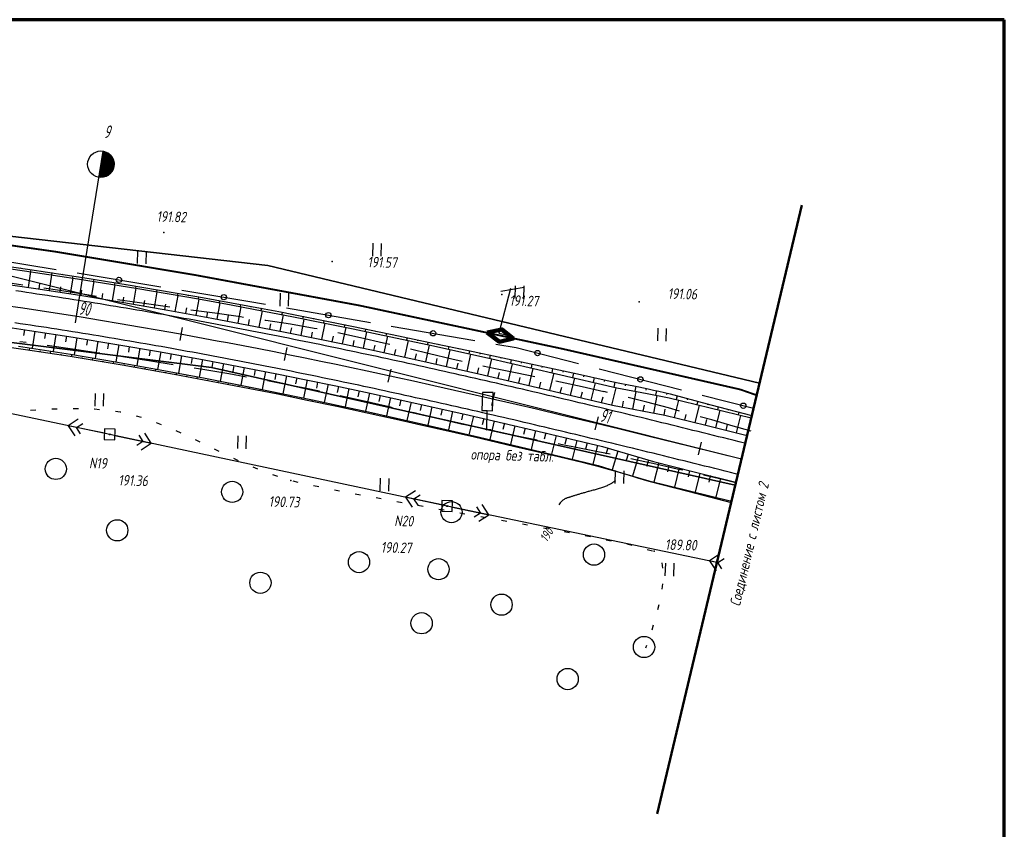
# Model space of a CAD drawing. Header units: millimetres. Extents: x 1808 to 2912, y -1045 to 155.
# Tile 43 of 43: x 2699 to 2884, y 3 to 155. Entities that reach past the tile are written whole.
import ezdxf

# ---------------------------------------------------------------- set-up
doc = ezdxf.new("R2010")
doc.units = ezdxf.units.MM
doc.linetypes.add('CONTI', pattern=[0])
for name, color, linetype, lineweight in [('10', 1, 'Continuous', 35), ('КОПИЯ_ОСЬ_13_ОТКОСЫ', 7, 'Continuous', 30), ('КОПИЯ_ОСЬ_ГРАНИЦЫ_ПОЛОС', 7, 'Continuous', 30), ('ОСЬ_ВЕРХ_ПОКРЫТИЯ_ГРАНИЦЫ_ПОЛОС', 7, 'Continuous', 30), ('ОСЬ_ВЕРХ_ПОКРЫТИЯ_ОСЬ', 1, 'Continuous', 30)]:
    doc.layers.add(name, color=color, linetype=linetype, lineweight=lineweight)
for name, color, linetype in [('_Оформление', 7, 'Continuous'), ('_Ростелеком', 6, 'Continuous'), ('GOR_BDEFAULT', 212, 'CONTI'), ('NAD_MDEFAULT', 7, 'CONTI'), ('PI_OTDEFAULT', 172, 'CONTI'), ('PI_TTDEFAULT', 5, 'CONTI'), ('PLN_O', 7, 'CONTI'), ('SIT_LDEFAULT', 7, 'CONTI'), ('USLZNDEFAULT', 7, 'CONTI'), ('ZAPSKDEFAULT', 7, 'CONTI'), ('КОПИЯ_ОСЬ_ТАНГЕНСЫ', 1, 'Continuous'), ('ОСЬ_ВЕРХ_ПОКРЫТИЯ_КИЛОМЕТЫ', 1, 'Continuous'), ('ОСЬ_ВЕРХ_ПОКРЫТИЯ_ПИКЕТЫ', 1, 'Continuous')]:
    doc.layers.add(name, color=color, linetype=linetype)
doc.styles.add('eskd', font='isocpeur.ttf', dxfattribs={"width": 1.2, "height": 2})
doc.styles.add('SHRFT', font='isocpeui.ttf')
doc.styles.get("Standard").update_dxf_attribs({"font": 'isocpeui.ttf'})
doc.linetypes.add('Связь', pattern='A,12.5,[130,ltypeshp.shx,S=1,R=-30,X=0,Y=0.9],1,[130,ltypeshp.shx,S=1,R=-30,X=0,Y=0.9],1,[130,ltypeshp.shx,S=1,R=-30,X=0,Y=0.9],4.5', length=19)

# ---------------------------------------------------------------- blocks, each defined once
blk = doc.blocks.new('BL_2011')
at = {"color": 0}
for p, q in [((0, 0), (0, 2.4)), ((1.6, 0), (1.6, 2.4))]:
    blk.add_line(p, q, dxfattribs=at)
blk = doc.blocks.new('BL_2004')
at = {"color": 0}
blk.add_circle((0, 0), 2, dxfattribs=at)
blk = doc.blocks.new('BL_12')
at = {"color": 0}
for p, q in [((1, 7), (-1, 7)), ((-1, 7), (-1, 3.6)), ((1, 3.6), (1, 7)), ((-1, 3.6), (0, 3.6)), ((0, 0), (0, 3.6)), ((0, 3.6), (1, 3.6)), ((0.8, 0), (0, 0))]:
    blk.add_line(p, q, dxfattribs=at)
blk = doc.blocks.new('BL_27')
at = {"color": 0}
for p, q in [((1, 1), (-1, 1)), ((-1, 1), (-1, -1)), ((1, -1), (1, 1)), ((-1, -1), (1, -1))]:
    blk.add_line(p, q, dxfattribs=at)
blk.add_circle((0, 0), 0.1, dxfattribs=at)

msp = doc.modelspace()

# ---------------------------------------------------------------- linework, layer by layer
at = {"lineweight": 50}
msp.add_line((2846.18, 120.45), (2818.95, 5.76), dxfattribs=at)
at = {"layer": '10'}
for points in [[(2838.21, 86.88), (2745.67, 109.1), (2745.67, 109.1), (2640.78, 121.01), (2613.56, 122.06), (2610.59, 112.93), (2583.82, 114.12), (2560.41, 114.91), (2510.96, 116.58), (2471.52, 117.9), (2421, 117.52), (2418.49, 127.19), (2382.69, 127.33), (2304.69, 117.93)], [(2833.66, 67.69), (2735.09, 89.85), (2647.18, 100.83), (2559.51, 104.27), (2471.14, 107.41), (2378.38, 106.69), (2305.8, 97.11), (2295.2, 94.28), (2295.2, 94.28), (2255.3, 73.82), (2141.58, 24.66), (2035.75, -24.69), (1963.91, -74.64), (1919.51, -105.48), (1907.46, -118.26)], [(1907.46, -118.26), (1919.51, -105.48), (1963.91, -74.64), (2035.75, -24.69), (2141.58, 24.66), (2255.3, 73.82), (2295.2, 94.28), (2295.2, 94.28), (2305.8, 97.11), (2378.38, 106.69), (2471.14, 107.41), (2559.51, 104.27), (2647.18, 100.83), (2735.09, 89.85), (2833.66, 67.69)]]:
    msp.add_lwpolyline(points, dxfattribs=at)
at = {"layer": '_Оформление', "lineweight": 70, "ltscale": 200}
msp.add_lwpolyline([(2884.31, 155.37), (1844.1, 155.37), (1844.1, -130.51), (2884.31, -130.51)], close=True, dxfattribs=at)
at = {"layer": '_Ростелеком', "color": 5, "linetype": 'Связь', "const_width": 0.35}
msp.add_lwpolyline([(2837.68, 84.64), (2834.63, 85.71), (2801.14, 93.37), (2762.9, 101.54), (2731.91, 107.29), (2705.65, 111.68), (2677.61, 115.64), (2646.02, 118.91), (2627.94, 118.96), (2612.39, 118.47), (2581.01, 120.17), (2548.18, 120.85), (2509.84, 121.22), (2465.65, 121.28), (2419.75, 122.31), (2397.34, 125.2), (2371.04, 123.46), (2348.12, 120.89), (2321.15, 116.52)], dxfattribs=at)
at = {"layer": '_Ростелеком', "color": 5, "ltscale": 0.25}
for points in [[(2791.38, 104.72), (2789.18, 96.35), (2790.83, 95.96)], [(2789.52, 104.25), (2793.94, 104.99)]]:
    msp.add_lwpolyline(points, dxfattribs=at)
at = {"layer": '_Ростелеком', "color": 5, "linetype": 'ByBlock', "lineweight": 100, "ltscale": 0.25}
msp.add_lwpolyline([(2786.98, 96.42), (2789.26, 94.72), (2791.84, 95.3), (2789.74, 97.03), (2786.98, 96.42)], dxfattribs=at)
at = {"layer": 'GOR_BDEFAULT', "color": 212, "elevation": 190, "flags": 128}
msp.add_lwpolyline([(2811.15, 68.57), (2811.08, 68.53), (2811.03, 68.47), (2810.96, 68.42), (2810.88, 68.36), (2810.79, 68.3), (2810.69, 68.24), (2810.6, 68.16), (2810.5, 68.1), (2810.38, 68.02), (2810.25, 67.95), (2810.13, 67.88), (2809.99, 67.8), (2809.84, 67.73), (2809.7, 67.66), (2809.54, 67.58), (2809.37, 67.52), (2809.2, 67.44), (2809.03, 67.38), (2808.84, 67.31), (2808.66, 67.25), (2808.46, 67.18), (2808.27, 67.13), (2808.07, 67.07), (2807.87, 67), (2807.68, 66.95), (2807.48, 66.89), (2807.28, 66.83), (2807.08, 66.78), (2806.89, 66.73), (2806.69, 66.68), (2806.51, 66.63), (2806.32, 66.57), (2806.13, 66.52), (2805.96, 66.47), (2805.78, 66.43), (2805.61, 66.37), (2805.45, 66.33), (2805.28, 66.27), (2805.12, 66.23), (2804.96, 66.18), (2804.8, 66.13), (2804.64, 66.1), (2804.49, 66.05), (2804.34, 66), (2804.19, 65.96), (2804.06, 65.92), (2803.91, 65.87), (2803.77, 65.83), (2803.63, 65.78), (2803.49, 65.75), (2803.37, 65.71), (2803.24, 65.66), (2803.1, 65.63), (2802.97, 65.58), (2802.86, 65.54), (2802.73, 65.51), (2802.61, 65.46), (2802.49, 65.42), (2802.37, 65.39), (2802.26, 65.36), (2802.14, 65.32), (2802.03, 65.28), (2801.91, 65.24), (2801.81, 65.2), (2801.7, 65.15), (2801.58, 65.09), (2801.46, 65.02), (2801.35, 64.95), (2801.23, 64.86), (2801.1, 64.76), (2800.97, 64.64), (2800.84, 64.52), (2800.71, 64.36), (2800.57, 64.19), (2800.43, 63.99)], dxfattribs=at)
at = {"layer": 'PI_TTDEFAULT', "color": 5}
for p in [(2726.11, 115.3, 191.82), (2757.76, 109.84, 191.57), (2789.71, 103.63, 191.27), (2815.58, 102.25, 191.06), (2715.91, 77.25, 191.36), (2750.02, 68.56, 190.73), (2779.43, 63.76, 190.27), (2818.42, 55.24, 189.81)]:
    msp.add_point(p, dxfattribs=at)
at = {"layer": 'PLN_O'}
for p, q in [((2690.02, 110.92), (2705.8, 108.31)), ((2709.75, 107.66), (2725.53, 105.05)), ((2729.49, 104.4), (2741.93, 102.34)), ((2741.93, 102.34), (2745.26, 101.76)), ((2749.2, 101.07), (2764.97, 98.35)), ((2768.91, 97.66), (2784.67, 94.94)), ((2788.61, 94.26), (2792.42, 93.6)), ((2792.42, 93.6), (2804.18, 90.59)), ((2808.06, 89.6), (2823.56, 85.63)), ((2827.43, 84.64), (2837.09, 82.17))]:
    msp.add_line(p, q, dxfattribs=at)
for centre in [(2717.65, 106.36), (2737.39, 103.1), (2757.08, 99.71), (2776.78, 96.3), (2796.43, 92.57), (2815.81, 87.61), (2835.18, 82.66)]:
    msp.add_circle(centre, 0.5, dxfattribs=at)
at = {"layer": 'SIT_LDEFAULT', "color": 7}
for p, q in [((2699.56, 105.39), (2695.56, 105.99)), ((2706.06, 104.4), (2703.51, 104.8)), ((2711.22, 103.59), (2706.06, 104.4)), ((2713.39, 103.25), (2711.22, 103.6)), ((2721.09, 102.07), (2717.35, 102.63)), ((2725.9, 101.39), (2721.09, 102.07)), ((2727.25, 101.2), (2725.9, 101.39)), ((2735.67, 100.06), (2731.2, 100.66)), ((2740.52, 99.4), (2735.67, 100.06)), ((2741.12, 99.3), (2740.52, 99.39)), ((2745.29, 98.71), (2745.08, 98.74)), ((2749.92, 97.99), (2745.29, 98.71)), ((2754.37, 97.23), (2749.92, 97.99)), ((2754.94, 97.12), (2754.37, 97.23)), ((2698.96, 94.78), (2700.15, 94.61)), ((2763.1, 95.46), (2758.86, 96.36)), ((2767.46, 94.46), (2763.09, 95.45)), ((2704.12, 94.07), (2708.89, 93.38)), ((2708.89, 93.38), (2713.83, 92.63)), ((2768.63, 94.2), (2767.46, 94.47)), ((2776.11, 92.43), (2772.52, 93.28)), ((2715.91, 77.25), (2644.13, 92.23)), ((2713.83, 92.64), (2714.02, 92.61)), ((2717.97, 92.01), (2718.75, 91.89)), ((2718.74, 91.87), (2723.64, 91.1)), ((2723.64, 91.11), (2727.84, 90.45)), ((2780.34, 91.44), (2776.11, 92.43)), ((2782.26, 91.01), (2780.34, 91.45)), ((2731.79, 89.8), (2733.44, 89.53)), ((2733.44, 89.53), (2738.33, 88.7)), ((2788.53, 89.63), (2786.16, 90.13)), ((2792.61, 88.78), (2788.53, 89.63)), ((2738.33, 88.7), (2741.65, 88.11)), ((2745.58, 87.39), (2748.09, 86.93)), ((2795.95, 88.07), (2792.6, 88.77)), ((2800.77, 87.08), (2799.87, 87.26)), ((2748.09, 86.93), (2752.95, 85.97)), ((2752.96, 85.98), (2755.4, 85.46)), ((2804.84, 86.21), (2800.77, 87.08)), ((2808.9, 85.3), (2804.84, 86.21)), ((2809.64, 85.13), (2808.9, 85.31)), ((2759.3, 84.61), (2763.22, 83.73)), ((2763.22, 83.73), (2768.52, 82.48)), ((2817.01, 83.32), (2813.53, 84.2)), ((2701.01, 81.8), (2702.01, 81.86)), ((2705, 82.04), (2705.99, 82.09)), ((2709.01, 82.16), (2710, 82.14)), ((2713, 82.08), (2713.05, 82.07)), ((2713.05, 82.08), (2714, 81.96)), ((2716.98, 81.6), (2717.9, 81.49)), ((2768.52, 82.48), (2769.05, 82.35)), ((2821.08, 82.24), (2817.01, 83.32)), ((2823.2, 81.65), (2821.08, 82.23)), ((2709.98, 80.13), (2708.08, 78.89)), ((2717.9, 81.5), (2717.97, 81.48)), ((2720.87, 80.72), (2721.84, 80.47)), ((2772.94, 81.43), (2773.7, 81.24)), ((2773.7, 81.24), (2778.59, 80.06)), ((2778.59, 80.06), (2782.66, 79.11)), ((2829.24, 79.97), (2827.05, 80.58)), ((2833.3, 78.83), (2829.24, 79.97)), ((2714.93, 77.46), (2708.08, 78.89)), ((2708.08, 78.89), (2709.32, 76.99)), ((2709.64, 78.56), (2710.83, 79.33)), ((2710.42, 77.38), (2709.64, 78.56)), ((2724.66, 79.48), (2725.6, 79.11)), ((2728.37, 77.98), (2729.28, 77.56)), ((2786.56, 78.21), (2786.88, 78.14)), ((2786.88, 78.15), (2790.36, 77.42)), ((2836.69, 77.89), (2833.3, 78.83)), ((2779.43, 63.76), (2715.91, 77.25)), ((2716.89, 77.04), (2723.73, 75.59)), ((2721.4, 77.11), (2722.17, 75.92)), ((2723.73, 75.59), (2722.51, 77.49)), ((2731.99, 76.3), (2732.89, 75.86)), ((2790.36, 77.42), (2793.84, 76.73)), ((2793.84, 76.73), (2796.37, 76.25)), ((2722.17, 75.92), (2720.99, 75.16)), ((2721.84, 74.36), (2723.73, 75.59)), ((2735.58, 74.52), (2736.21, 74.21)), ((2736.21, 74.21), (2736.48, 74.08)), ((2800.3, 75.51), (2800.82, 75.41)), ((2800.82, 75.41), (2804.32, 74.74)), ((2804.32, 74.74), (2807.8, 74.06)), ((2739.19, 72.78), (2740.09, 72.35)), ((2807.8, 74.06), (2810.1, 73.58)), ((2814.02, 72.74), (2814.88, 72.55)), ((2814.88, 72.55), (2818.72, 71.69)), ((2742.82, 71.15), (2743.74, 70.76)), ((2818.72, 71.69), (2822.73, 70.79)), ((2822.73, 70.79), (2823.78, 70.55)), ((2746.55, 69.7), (2747.51, 69.4)), ((2827.68, 69.65), (2830.99, 68.88)), ((2830.99, 68.87), (2833.78, 68.2)), ((2750.37, 68.49), (2751.34, 68.27)), ((2754.28, 67.64), (2755.25, 67.42)), ((2758.2, 66.83), (2759.17, 66.64)), ((2762.13, 66.08), (2763.11, 65.9)), ((2766.05, 65.34), (2767.03, 65.16)), ((2773.5, 66.65), (2771.61, 65.42)), ((2778.45, 63.97), (2771.61, 65.42)), ((2771.61, 65.42), (2772.84, 63.52)), ((2773.17, 65.09), (2774.36, 65.85)), ((2773.95, 63.9), (2773.17, 65.09)), ((2769.98, 64.61), (2770.96, 64.43)), ((2773.92, 63.91), (2774.9, 63.73)), ((2777.86, 63.2), (2778.84, 63.03)), ((2830.2, 53.15), (2779.43, 63.76)), ((2780.42, 63.55), (2787.26, 62.12)), ((2784.93, 63.63), (2785.7, 62.44)), ((2787.26, 62.12), (2786.02, 64.02)), ((2781.8, 62.5), (2782.78, 62.32)), ((2785.7, 62.44), (2784.51, 61.67)), ((2785.37, 60.88), (2787.26, 62.12)), ((2785.74, 61.81), (2786.72, 61.63)), ((2789.68, 61.1), (2790.66, 60.92)), ((2793.6, 60.39), (2794.58, 60.21)), ((2797.54, 59.67), (2798.52, 59.49)), ((2801.48, 58.94), (2802.46, 58.77)), ((2805.42, 58.21), (2806.41, 58.01)), ((2809.34, 57.41), (2810.32, 57.21)), ((2813.26, 56.61), (2813.74, 56.51)), ((2813.75, 56.52), (2814.22, 56.39)), ((2817.11, 55.6), (2818.08, 55.33)), ((2830.7, 54.68), (2828.8, 53.44)), ((2830.37, 53.12), (2831.56, 53.9)), ((2819.84, 53.08), (2819.95, 52.08)), ((2830.2, 53.15), (2828.8, 53.44)), ((2828.8, 53.44), (2830.05, 51.55)), ((2831.14, 51.93), (2830.37, 53.12)), ((2819.95, 49.1), (2819.83, 48.11)), ((2819.27, 45.17), (2819.04, 44.2)), ((2818.22, 41.31), (2817.93, 40.35)), ((2816.95, 37.51), (2816.75, 36.96))]:
    msp.add_line(p, q, dxfattribs=at)
at = {"layer": 'КОПИЯ_ОСЬ_13_ОТКОСЫ'}
for points in [[(2689.91, 109.49), (2699.88, 108.08), (2709.84, 106.58), (2721.23, 104.73), (2732.6, 102.76), (2738.75, 101.63), (2744.89, 100.48), (2750.49, 99.39), (2756.08, 98.28), (2761.71, 97.13), (2767.34, 95.95), (2775.96, 94.11), (2787.02, 91.66), (2800.02, 88.68), (2811.37, 86.01), (2817.09, 84.93), (2821.23, 84.13), (2828.92, 82.26), (2836.66, 80.35)], [(2689.91, 109.49), (2699.88, 108.08), (2709.84, 106.58), (2721.23, 104.73), (2732.6, 102.76), (2738.75, 101.63), (2744.89, 100.48), (2750.49, 99.39), (2756.08, 98.28), (2761.71, 97.13), (2767.34, 95.95), (2775.96, 94.11), (2787.02, 91.66), (2800.02, 88.68), (2811.37, 86.01), (2817.09, 84.93), (2821.23, 84.13), (2828.92, 82.26), (2836.66, 80.35)], [(2690.92, 109.79), (2700.89, 108.34), (2710.84, 106.8), (2719.37, 105.43), (2727.88, 103.99), (2732.68, 103.16), (2738.83, 102.06), (2744.98, 100.92), (2747.76, 100.4), (2750.53, 99.87), (2756.17, 98.74), (2761.81, 97.59), (2770.25, 95.82), (2777.03, 94.39), (2783.47, 93.03), (2789.91, 91.65), (2796.93, 90.16), (2803.94, 88.65), (2809.54, 87.43), (2811.6, 86.96), (2813.57, 86.61), (2814.56, 86.42), (2815.54, 86.22), (2817.3, 85.82), (2818.29, 85.6), (2819.27, 85.4), (2821.42, 84.9), (2829.06, 82.83), (2836.77, 80.82)], [(2699.09, 108.61), (2699.07, 108.47)], [(2700.63, 104.95), (2701.08, 107.91)], [(2701.07, 108.32), (2701.01, 107.92)], [(2703.05, 108.02), (2703.02, 107.88)], [(2705.02, 107.72), (2704.96, 107.33)], [(2693.7, 105.96), (2702.01, 104.74), (2710.3, 103.45), (2718.59, 102.09), (2726.86, 100.67), (2735.13, 99.17), (2743.38, 97.6), (2748.95, 96.51), (2754.51, 95.38), (2760.12, 94.22), (2765.73, 93.03), (2774.29, 91.17), (2785.37, 88.68), (2798.32, 85.67), (2810.58, 82.74), (2820.43, 80.86), (2828.11, 78.97), (2835.88, 77.04)], [(2704.59, 104.35), (2705.04, 107.32)], [(2707, 107.41), (2706.98, 107.28)], [(2708.54, 103.73), (2709.01, 106.71)], [(2708.97, 107.1), (2708.91, 106.72)], [(2710.95, 106.79), (2710.93, 106.66)], [(2712.49, 103.1), (2712.97, 106.08)], [(2712.93, 106.48), (2712.87, 106.1)], [(2714.9, 106.16), (2714.88, 106.04)], [(2716.88, 105.84), (2716.81, 105.46)], [(2702.61, 104.65), (2702.76, 105.64)], [(2706.56, 104.04), (2706.72, 105.03)], [(2710.52, 103.42), (2710.67, 104.41)], [(2716.44, 102.45), (2716.93, 105.44)], [(2718.85, 105.52), (2718.83, 105.39)], [(2720.38, 101.79), (2720.89, 104.79)], [(2720.82, 105.19), (2720.76, 104.81)], [(2722.8, 104.86), (2722.77, 104.74)], [(2724.32, 101.11), (2724.85, 104.12)], [(2724.77, 104.53), (2724.7, 104.14)], [(2726.74, 104.19), (2726.72, 104.06)], [(2728.71, 103.85), (2728.64, 103.46)], [(2714.46, 102.78), (2714.63, 103.77)], [(2718.41, 102.13), (2718.58, 103.12)], [(2722.35, 101.45), (2722.53, 102.45)], [(2728.26, 100.42), (2728.8, 103.43)], [(2730.68, 103.5), (2730.66, 103.38)], [(2732.2, 99.71), (2732.75, 102.73)], [(2732.65, 103.16), (2732.58, 102.76)], [(2734.62, 102.81), (2734.59, 102.68)], [(2736.13, 98.98), (2736.7, 102.01)], [(2736.59, 102.46), (2736.51, 102.05)], [(2738.56, 102.11), (2738.53, 101.97)], [(2726.29, 100.77), (2726.47, 101.77)], [(2730.23, 100.06), (2730.41, 101.07)], [(2734.17, 99.35), (2734.35, 100.35)], [(2740.06, 98.24), (2740.64, 101.28)], [(2740.52, 101.75), (2740.44, 101.32)], [(2742.49, 101.39), (2742.46, 101.24)], [(2744.07, 97.47), (2744.67, 100.52)], [(2744.46, 101.02), (2744.37, 100.58)], [(2746.42, 100.65), (2746.39, 100.5)], [(2748.39, 100.28), (2748.3, 99.82)], [(2738.1, 98.61), (2738.29, 99.62)], [(2742.03, 97.86), (2742.22, 98.88)], [(2748, 96.69), (2748.61, 99.76)], [(2750.35, 99.9), (2750.32, 99.75)], [(2751.92, 95.91), (2752.54, 98.99)], [(2752.31, 99.52), (2752.22, 99.05)], [(2754.28, 99.12), (2754.24, 98.97)], [(2756.24, 98.73), (2756.14, 98.27)], [(2758.2, 98.33), (2758.16, 98.18)], [(2692.57, 98.05), (2700.81, 96.83), (2709.04, 95.55), (2717.26, 94.21), (2725.47, 92.79), (2733.67, 91.3), (2741.85, 89.75), (2747.38, 88.66), (2752.91, 87.54), (2758.48, 86.39), (2764.05, 85.21), (2772.57, 83.35), (2783.59, 80.88), (2796.49, 77.88), (2808.7, 74.97), (2818.28, 72.12), (2825.95, 70.23), (2833.8, 68.28)], [(2699.85, 96.98), (2699.69, 95.91)], [(2701.83, 96.68), (2701.34, 93.48)], [(2746.04, 97.08), (2746.24, 98.1)], [(2749.96, 96.3), (2750.16, 97.32)], [(2753.88, 95.51), (2754.09, 96.54)], [(2755.84, 95.11), (2756.47, 98.2)], [(2759.76, 94.3), (2760.4, 97.4)], [(2760.16, 97.93), (2760.06, 97.47)], [(2762.11, 97.53), (2762.08, 97.38)], [(2763.67, 93.47), (2764.33, 96.59)], [(2764.07, 97.12), (2763.98, 96.66)], [(2766.03, 96.71), (2766, 96.56)], [(2703.81, 96.38), (2703.64, 95.31)], [(2705.78, 96.07), (2705.28, 92.87)], [(2707.76, 95.76), (2707.59, 94.69)], [(2709.73, 95.44), (2709.22, 92.24)], [(2711.71, 95.12), (2711.54, 94.06)], [(2713.68, 94.8), (2713.15, 91.58)], [(2757.8, 94.7), (2758.01, 95.73)], [(2761.71, 93.88), (2761.93, 94.92)], [(2767.58, 92.63), (2768.26, 95.76)], [(2767.99, 96.3), (2767.89, 95.84)], [(2769.94, 95.89), (2769.91, 95.73)], [(2771.49, 91.78), (2772.17, 94.92)], [(2771.9, 95.47), (2771.8, 95)], [(2773.86, 95.06), (2773.82, 94.9)], [(2775.81, 94.64), (2775.71, 94.16)], [(2691.64, 94.43), (2700.06, 93.23), (2708.47, 91.96), (2718.26, 90.33), (2728.03, 88.6), (2733.68, 87.56), (2739.33, 86.49), (2747.53, 84.87), (2753.09, 83.73), (2758.65, 82.56), (2766.97, 80.75), (2769.84, 80.11), (2773.67, 79.24), (2784.57, 76.77), (2791.94, 75.06), (2799.31, 73.32), (2804.85, 72), (2805.78, 71.78), (2807.81, 71.28), (2809.73, 70.72), (2810.69, 70.44), (2812.41, 69.93), (2814.33, 69.38), (2815.28, 69.09), (2817.39, 68.46), (2825.02, 66.47), (2832.89, 64.45)], [(2698.72, 93.88), (2708.54, 92.36), (2716.99, 90.92), (2725.43, 89.41), (2733.86, 87.83), (2743.02, 86.03), (2748.55, 84.91), (2754.06, 83.76), (2759.62, 82.58), (2765.17, 81.37), (2774.62, 79.25), (2785.51, 76.74), (2798.42, 73.66), (2803.95, 72.32), (2807.83, 71.37), (2812.42, 69.98), (2817.4, 68.5), (2825.05, 66.62), (2832.94, 64.67)], [(2698.72, 93.88), (2708.54, 92.36), (2716.99, 90.92), (2725.43, 89.41), (2733.86, 87.83), (2743.02, 86.03), (2748.55, 84.91), (2754.06, 83.76), (2759.62, 82.58), (2765.17, 81.37), (2774.62, 79.25), (2785.51, 76.74), (2798.42, 73.66), (2803.95, 72.32), (2807.83, 71.37), (2812.42, 69.98), (2817.4, 68.5), (2825.05, 66.62), (2832.94, 64.67)], [(2700.83, 93.12), (2700.9, 93.55)], [(2702.81, 92.83), (2702.83, 92.97)], [(2704.79, 92.53), (2704.85, 92.94)], [(2715.66, 94.48), (2715.48, 93.4)], [(2717.63, 94.14), (2717.08, 90.9)], [(2719.6, 93.81), (2719.42, 92.73)], [(2721.57, 93.47), (2721.01, 90.21)], [(2723.54, 93.13), (2723.35, 92.04)], [(2725.51, 92.78), (2724.93, 89.5)], [(2765.63, 93.05), (2765.85, 94.09)], [(2769.53, 92.2), (2769.76, 93.25)], [(2775.39, 90.92), (2776.1, 94.07)], [(2777.77, 94.23), (2777.74, 94.07)], [(2779.3, 90.04), (2780.01, 93.21)], [(2779.73, 93.82), (2779.62, 93.29)], [(2781.69, 93.41), (2781.65, 93.23)], [(2783.64, 92.99), (2783.52, 92.43)], [(2706.77, 92.23), (2706.79, 92.36)], [(2708.74, 91.92), (2708.81, 92.31)], [(2710.72, 91.6), (2710.74, 91.73)], [(2712.69, 91.27), (2712.75, 91.65)], [(2714.66, 90.94), (2714.68, 91.07)], [(2716.63, 90.61), (2716.7, 90.97)], [(2727.48, 92.43), (2727.28, 91.34)], [(2729.45, 92.08), (2728.85, 88.78)], [(2731.42, 91.72), (2731.21, 90.62)], [(2733.38, 91.36), (2732.77, 88.04)], [(2735.35, 90.99), (2735.14, 89.88)], [(2773.44, 91.35), (2773.67, 92.4)], [(2777.35, 90.48), (2777.58, 91.53)], [(2783.2, 89.17), (2783.91, 92.34)], [(2785.6, 92.58), (2785.56, 92.39)], [(2787.1, 88.28), (2787.84, 91.47)], [(2787.55, 92.16), (2787.43, 91.56)], [(2789.51, 91.73), (2789.47, 91.54)], [(2791.47, 91.32), (2791.33, 90.67)], [(2793.42, 90.91), (2793.38, 90.69)], [(2718.61, 90.27), (2718.63, 90.39)], [(2720.58, 89.93), (2720.64, 90.28)], [(2722.55, 89.58), (2722.57, 89.7)], [(2724.52, 89.23), (2724.57, 89.57)], [(2726.48, 88.88), (2726.5, 88.99)], [(2737.31, 90.62), (2736.68, 87.27)], [(2739.28, 90.24), (2739.07, 89.13)], [(2741.24, 89.87), (2740.59, 86.51)], [(2743.29, 89.47), (2743.07, 88.35)], [(2745.25, 89.08), (2744.58, 85.72)], [(2781.25, 89.6), (2781.49, 90.66)], [(2785.15, 88.73), (2785.39, 89.79)], [(2791, 87.37), (2791.74, 90.57)], [(2794.89, 86.47), (2795.64, 89.68)], [(2795.38, 90.49), (2795.23, 89.78)], [(2797.33, 90.08), (2797.28, 89.84)], [(2799.29, 89.66), (2799.12, 88.88)], [(2801.25, 89.24), (2801.19, 88.98)], [(2728.45, 88.52), (2728.51, 88.84)], [(2730.42, 88.16), (2730.44, 88.27)], [(2732.39, 87.8), (2732.44, 88.1)], [(2734.35, 87.43), (2734.37, 87.53)], [(2736.32, 87.06), (2736.37, 87.33)], [(2747.21, 88.69), (2746.99, 87.57)], [(2749.17, 88.3), (2748.49, 84.92)], [(2751.13, 87.9), (2750.9, 86.78)], [(2753.09, 87.51), (2752.4, 84.11)], [(2789.05, 87.82), (2789.3, 88.89)], [(2792.94, 86.92), (2793.19, 87.99)], [(2798.79, 85.56), (2799.56, 88.79)], [(2802.68, 84.63), (2803.45, 87.87)], [(2803.2, 88.81), (2803.02, 87.98)], [(2805.15, 88.39), (2805.09, 88.11)], [(2807.11, 87.96), (2806.91, 87.06)], [(2809.06, 87.54), (2809, 87.24)], [(2738.28, 86.69), (2738.3, 86.78)], [(2740.25, 86.31), (2740.3, 86.57)], [(2742.21, 85.92), (2742.23, 86.01)], [(2744.17, 85.54), (2744.22, 85.79)], [(2755.05, 87.1), (2754.82, 85.97)], [(2757.01, 86.7), (2756.3, 83.29)], [(2758.97, 86.29), (2758.73, 85.15)], [(2760.92, 85.87), (2760.2, 82.45)], [(2762.88, 85.46), (2762.64, 84.32)], [(2796.84, 86.01), (2797.09, 87.09)], [(2800.73, 85.09), (2800.99, 86.17)], [(2806.57, 83.7), (2807.35, 86.96)], [(2810.46, 82.77), (2811.24, 86.04)], [(2811.01, 87.1), (2810.8, 86.15)], [(2812.98, 86.71), (2812.92, 86.4)], [(2814.39, 82.02), (2815.02, 85.32)], [(2814.94, 86.34), (2814.74, 85.37)], [(2816.89, 85.91), (2816.82, 85.59)], [(2818.85, 85.49), (2818.67, 84.62)], [(2746.13, 85.15), (2746.15, 85.23)], [(2748.09, 84.76), (2748.14, 84.99)], [(2750.05, 84.36), (2750.07, 84.44)], [(2752.01, 83.95), (2752.06, 84.18)], [(2753.97, 83.55), (2753.99, 83.62)], [(2764.84, 85.04), (2764.09, 81.61)], [(2766.79, 84.61), (2766.54, 83.47)], [(2768.74, 84.19), (2767.99, 80.74)], [(2770.7, 83.76), (2770.45, 82.61)], [(2804.62, 84.17), (2804.88, 85.25)], [(2808.51, 83.24), (2808.77, 84.32)], [(2812.42, 82.39), (2812.63, 83.49)], [(2818.32, 81.26), (2818.95, 84.57)], [(2820.8, 85.05), (2820.73, 84.76)], [(2822.23, 80.42), (2823.03, 83.69)], [(2822.74, 84.55), (2822.54, 83.81)], [(2824.67, 84.02), (2824.6, 83.78)], [(2826.6, 83.5), (2826.42, 82.86)], [(2755.93, 83.13), (2755.97, 83.36)], [(2757.88, 82.72), (2757.9, 82.79)], [(2759.84, 82.3), (2759.89, 82.52)], [(2761.79, 81.87), (2761.81, 81.95)], [(2763.75, 81.45), (2763.8, 81.67)], [(2772.65, 83.34), (2771.87, 79.87)], [(2774.6, 82.9), (2774.34, 81.74)], [(2776.56, 82.46), (2775.78, 78.99)], [(2778.51, 82.02), (2778.25, 80.86)], [(2780.46, 81.58), (2779.67, 78.09)], [(2816.35, 81.64), (2816.56, 82.74)], [(2820.28, 80.89), (2820.49, 81.99)], [(2826.11, 79.46), (2826.92, 82.74)], [(2828.53, 82.98), (2828.47, 82.76)], [(2829.99, 78.5), (2830.81, 81.79)], [(2830.46, 82.47), (2830.32, 81.91)], [(2832.4, 81.96), (2832.35, 81.78)], [(2765.7, 81.03), (2765.72, 81.1)], [(2767.66, 80.6), (2767.7, 80.8)], [(2769.61, 80.16), (2769.62, 80.23)], [(2771.56, 79.72), (2771.61, 79.93)], [(2782.41, 81.14), (2782.15, 79.98)], [(2784.36, 80.7), (2783.54, 77.19)], [(2786.31, 80.25), (2786.04, 79.08)], [(2788.26, 79.79), (2787.44, 76.28)], [(2824.17, 79.94), (2824.44, 81.03)], [(2828.05, 78.98), (2828.32, 80.08)], [(2833.87, 77.54), (2834.69, 80.84)], [(2834.33, 81.46), (2834.2, 80.96)], [(2836.27, 80.95), (2836.22, 80.79)], [(2773.51, 79.28), (2773.53, 79.35)], [(2775.46, 78.84), (2775.51, 79.05)], [(2777.41, 78.39), (2777.43, 78.46)], [(2779.36, 77.95), (2779.41, 78.15)], [(2790.2, 79.34), (2789.93, 78.17)], [(2792.15, 78.89), (2791.33, 75.35)], [(2794.1, 78.44), (2793.83, 77.26)], [(2796.05, 77.99), (2795.22, 74.43)], [(2831.93, 78.02), (2832.21, 79.12)], [(2835.82, 77.06), (2836.09, 78.16)], [(2781.31, 77.51), (2781.33, 77.57)], [(2783.26, 77.06), (2783.3, 77.25)], [(2785.21, 76.62), (2785.23, 76.68)], [(2787.16, 76.17), (2787.2, 76.34)], [(2797.99, 77.52), (2797.71, 76.34)], [(2799.94, 77.06), (2799.09, 73.5)], [(2801.88, 76.59), (2801.6, 75.41)], [(2803.83, 76.13), (2802.98, 72.56)], [(2789.11, 75.72), (2789.12, 75.77)], [(2791.06, 75.26), (2791.09, 75.41)], [(2793, 74.81), (2793.02, 74.86)], [(2794.95, 74.35), (2794.98, 74.48)], [(2805.78, 75.67), (2805.49, 74.47)], [(2807.72, 75.2), (2806.86, 71.61)], [(2809.65, 74.68), (2809.3, 73.5)], [(2796.9, 73.89), (2796.91, 73.94)], [(2798.84, 73.43), (2798.87, 73.55)], [(2800.79, 72.97), (2800.8, 73.01)], [(2802.74, 72.51), (2802.76, 72.61)], [(2811.57, 74.11), (2810.51, 70.56)], [(2813.49, 73.55), (2813.13, 72.36)], [(2815.4, 72.98), (2814.34, 69.41)], [(2817.32, 72.41), (2816.97, 71.22)], [(2804.68, 72.04), (2804.69, 72.08)], [(2806.62, 71.57), (2806.65, 71.66)], [(2808.56, 71.06), (2808.57, 71.09)], [(2810.48, 70.5), (2810.5, 70.56)], [(2819.25, 71.88), (2818.36, 68.26)], [(2821.19, 71.4), (2820.9, 70.2)], [(2823.13, 70.93), (2822.24, 67.31)], [(2825.08, 70.45), (2824.78, 69.24)], [(2812.4, 69.94), (2812.4, 69.96)], [(2814.32, 69.38), (2814.33, 69.41)], [(2816.23, 68.81), (2816.24, 68.82)], [(2827.02, 69.97), (2826.12, 66.36)], [(2828.96, 69.49), (2828.66, 68.28)], [(2830.9, 69), (2830, 65.4)], [(2818.16, 68.26), (2818.17, 68.31)], [(2820.09, 67.76), (2820.1, 67.77)], [(2822.03, 67.25), (2822.05, 67.36)], [(2823.96, 66.75), (2823.97, 66.78)], [(2825.9, 66.25), (2825.94, 66.4)], [(2827.84, 65.75), (2827.85, 65.8)], [(2829.77, 65.25), (2829.82, 65.44)], [(2831.71, 64.75), (2831.73, 64.82)]]:
    msp.add_lwpolyline(points, dxfattribs=at)
at = {"layer": 'КОПИЯ_ОСЬ_ГРАНИЦЫ_ПОЛОС'}
msp.add_lwpolyline([(2835.53, 75.58), (2835.39, 75.62), (2834.42, 75.86), (2833.45, 76.1), (2832.48, 76.34), (2831.51, 76.58), (2830.54, 76.82), (2829.57, 77.06), (2828.6, 77.3), (2827.63, 77.54), (2826.66, 77.78), (2825.69, 78.02), (2824.72, 78.26), (2823.75, 78.5), (2822.77, 78.74), (2821.8, 78.98), (2820.83, 79.22), (2819.86, 79.46), (2818.89, 79.69), (2817.92, 79.93), (2816.95, 80.17), (2815.97, 80.41), (2815, 80.64), (2814.03, 80.88), (2813.06, 81.11), (2812.09, 81.35), (2811.11, 81.58), (2810.14, 81.82), (2809.17, 82.05), (2808.2, 82.29), (2807.22, 82.52), (2806.25, 82.76), (2805.28, 82.99), (2804.31, 83.22), (2803.33, 83.45), (2802.36, 83.69), (2801.39, 83.92), (2800.41, 84.15), (2799.44, 84.38), (2798.46, 84.61), (2797.49, 84.84), (2796.52, 85.07), (2795.54, 85.3), (2794.57, 85.52), (2793.59, 85.75), (2792.62, 85.98), (2791.64, 86.21), (2790.67, 86.43), (2789.69, 86.66), (2788.72, 86.88), (2787.74, 87.11), (2786.77, 87.33), (2785.79, 87.56), (2784.82, 87.78), (2783.84, 88), (2782.86, 88.22), (2781.89, 88.44), (2780.91, 88.66), (2779.93, 88.88), (2778.96, 89.1), (2777.98, 89.32), (2777, 89.54), (2776.03, 89.76), (2775.05, 89.98), (2774.07, 90.19), (2773.09, 90.41), (2772.12, 90.62), (2771.14, 90.84), (2770.16, 91.05), (2769.18, 91.26), (2768.2, 91.47), (2767.22, 91.69), (2766.24, 91.9), (2765.26, 92.11), (2764.28, 92.32), (2763.31, 92.52), (2762.33, 92.73), (2761.35, 92.94), (2760.37, 93.15), (2759.38, 93.35), (2758.4, 93.56), (2757.42, 93.76), (2756.44, 93.96), (2755.46, 94.16), (2754.48, 94.37), (2753.5, 94.57), (2752.52, 94.77), (2751.54, 94.97), (2750.55, 95.16), (2749.57, 95.36), (2748.59, 95.56), (2747.61, 95.75), (2746.62, 95.95), (2745.64, 96.14), (2744.66, 96.33), (2743.67, 96.53), (2742.69, 96.72), (2741.7, 96.91), (2740.72, 97.1), (2739.74, 97.28), (2738.75, 97.47), (2737.77, 97.66), (2736.78, 97.84), (2735.8, 98.03), (2734.81, 98.21), (2733.83, 98.39), (2732.84, 98.57), (2731.85, 98.75), (2730.87, 98.93), (2729.88, 99.11), (2728.9, 99.29), (2727.91, 99.46), (2726.92, 99.64), (2725.94, 99.81), (2724.95, 99.99), (2723.96, 100.16), (2722.97, 100.33), (2721.99, 100.5), (2721, 100.67), (2720.01, 100.84), (2719.02, 101.01), (2718.03, 101.17), (2717.05, 101.34), (2716.06, 101.5), (2715.07, 101.67), (2714.08, 101.83), (2713.09, 101.99), (2712.1, 102.15), (2711.11, 102.31), (2710.12, 102.47), (2709.13, 102.63), (2708.14, 102.79), (2707.15, 102.94), (2706.16, 103.1), (2705.17, 103.25), (2704.18, 103.4), (2703.19, 103.55), (2702.2, 103.7), (2701.21, 103.85), (2700.22, 104), (2699.23, 104.15), (2698.23, 104.3)], dxfattribs=at)
at = {"layer": 'КОПИЯ_ОСЬ_ТАНГЕНСЫ'}
msp.add_line((2678.42, 111.84), (2834.84, 72.68), dxfattribs=at)
at = {"layer": 'ОСЬ_ВЕРХ_ПОКРЫТИЯ_ГРАНИЦЫ_ПОЛОС'}
for points in [[(2693.7, 105.96), (2702.01, 104.74), (2710.3, 103.45), (2718.59, 102.09), (2726.86, 100.67), (2735.13, 99.17), (2743.38, 97.6), (2748.95, 96.51), (2754.51, 95.38), (2760.12, 94.22), (2765.73, 93.03), (2774.29, 91.17), (2785.37, 88.68), (2798.32, 85.67), (2810.58, 82.74), (2820.43, 80.86), (2828.11, 78.97), (2835.88, 77.04)], [(2834.14, 69.75), (2833.71, 69.85), (2832.74, 70.09), (2831.77, 70.34), (2830.8, 70.58), (2829.83, 70.82), (2828.86, 71.06), (2827.89, 71.3), (2826.92, 71.54), (2825.96, 71.78), (2824.99, 72.02), (2824.02, 72.26), (2823.05, 72.49), (2822.08, 72.73), (2821.11, 72.97), (2820.14, 73.21), (2819.17, 73.45), (2818.2, 73.69), (2817.23, 73.92), (2816.26, 74.16), (2815.29, 74.4), (2814.32, 74.63), (2813.35, 74.87), (2812.38, 75.11), (2811.4, 75.34), (2810.43, 75.58), (2809.46, 75.81), (2808.49, 76.05), (2807.52, 76.28), (2806.55, 76.51), (2805.58, 76.75), (2804.61, 76.98), (2803.64, 77.21), (2802.67, 77.44), (2801.7, 77.68), (2800.73, 77.91), (2799.76, 78.14), (2798.78, 78.37), (2797.81, 78.6), (2796.84, 78.83), (2795.87, 79.06), (2794.9, 79.28), (2793.93, 79.51), (2792.96, 79.74), (2791.98, 79.97), (2791.01, 80.19), (2790.04, 80.42), (2789.07, 80.64), (2788.09, 80.87), (2787.12, 81.09), (2786.15, 81.32), (2785.18, 81.54), (2784.2, 81.76), (2783.23, 81.99), (2782.26, 82.21), (2781.29, 82.43), (2780.31, 82.65), (2779.34, 82.87), (2778.37, 83.09), (2777.39, 83.31), (2776.42, 83.52), (2775.45, 83.74), (2774.47, 83.96), (2773.5, 84.17), (2772.52, 84.39), (2771.55, 84.6), (2770.58, 84.82), (2769.6, 85.03), (2768.63, 85.24), (2767.65, 85.45), (2766.68, 85.67), (2765.7, 85.88), (2764.73, 86.09), (2763.75, 86.29), (2762.78, 86.5), (2761.8, 86.71), (2760.83, 86.92), (2759.85, 87.12), (2758.87, 87.33), (2757.9, 87.53), (2756.92, 87.74), (2755.95, 87.94), (2754.97, 88.14), (2753.99, 88.34), (2753.02, 88.54), (2752.04, 88.74), (2751.06, 88.94), (2750.09, 89.14), (2749.11, 89.33), (2748.13, 89.53), (2747.15, 89.73), (2746.18, 89.92), (2745.2, 90.11), (2744.22, 90.3), (2743.24, 90.5), (2742.26, 90.69), (2741.28, 90.88), (2740.31, 91.07), (2739.33, 91.25), (2738.35, 91.44), (2737.37, 91.63), (2736.39, 91.81), (2735.41, 91.99), (2734.43, 92.18), (2733.45, 92.36), (2732.47, 92.54), (2731.49, 92.72), (2730.51, 92.9), (2729.53, 93.08), (2728.55, 93.25), (2727.57, 93.43), (2726.59, 93.61), (2725.61, 93.78), (2724.62, 93.95), (2723.64, 94.13), (2722.66, 94.3), (2721.68, 94.47), (2720.7, 94.64), (2719.72, 94.8), (2718.73, 94.97), (2717.75, 95.14), (2716.77, 95.3), (2715.78, 95.47), (2714.8, 95.63), (2713.82, 95.79), (2712.83, 95.95), (2711.85, 96.11), (2710.87, 96.27), (2709.88, 96.43), (2708.9, 96.59), (2707.92, 96.75), (2706.93, 96.9), (2705.95, 97.06), (2704.96, 97.21), (2703.98, 97.36), (2702.99, 97.51), (2702.01, 97.66), (2701.02, 97.81), (2700.04, 97.96), (2699.05, 98.11), (2698.06, 98.26)], [(2692.57, 98.05), (2700.81, 96.83), (2709.04, 95.55), (2717.26, 94.21), (2725.47, 92.79), (2733.67, 91.3), (2741.85, 89.75), (2747.38, 88.66), (2752.91, 87.54), (2758.48, 86.39), (2764.05, 85.21), (2772.57, 83.35), (2783.59, 80.88), (2796.49, 77.88), (2808.7, 74.97), (2818.28, 72.12), (2825.95, 70.23), (2833.8, 68.28)]]:
    msp.add_lwpolyline(points, dxfattribs=at)
at = {"layer": 'ОСЬ_ВЕРХ_ПОКРЫТИЯ_КИЛОМЕТЫ'}
for p, q in [((2709.68, 99.5), (2714.65, 130.61)), ((2714.65, 130.61), (2713.86, 125.67)), ((2714.75, 130.59), (2713.96, 125.66)), ((2714.84, 130.57), (2714.06, 125.65)), ((2714.94, 130.54), (2714.16, 125.64)), ((2715.04, 130.51), (2714.26, 125.64)), ((2715.13, 130.48), (2714.36, 125.64)), ((2715.23, 130.44), (2714.46, 125.65)), ((2715.32, 130.4), (2714.57, 125.66)), ((2715.42, 130.35), (2714.67, 125.68)), ((2715.51, 130.3), (2714.77, 125.7)), ((2715.6, 130.25), (2714.88, 125.72)), ((2715.69, 130.18), (2714.98, 125.75)), ((2715.78, 130.12), (2715.09, 125.79)), ((2715.87, 130.04), (2715.2, 125.83)), ((2715.96, 129.96), (2715.31, 125.87)), ((2716.05, 129.88), (2715.42, 125.93)), ((2716.14, 129.78), (2715.53, 125.99)), ((2716.22, 129.68), (2715.64, 126.06)), ((2716.3, 129.57), (2715.76, 126.14)), ((2716.39, 129.45), (2715.87, 126.24)), ((2716.46, 129.31), (2715.99, 126.34)), ((2716.54, 129.15), (2716.11, 126.47)), ((2716.61, 128.97), (2716.24, 126.62)), ((2716.68, 128.75), (2716.37, 126.81)), ((2716.73, 128.45), (2716.51, 127.07)), ((2716.72, 127.75), (2716.72, 127.75))]:
    msp.add_line(p, q, dxfattribs=at)
msp.add_circle((2714.25, 128.14), 2.5, dxfattribs=at)
at = {"layer": 'ОСЬ_ВЕРХ_ПОКРЫТИЯ_ОСЬ'}
msp.add_lwpolyline([(2618.28, 109.82, -0.029731), (2736.16, 94.91), (2736.16, 94.91), (2738.11, 94.54), (2741.03, 93.98), (2743.95, 93.41), (2746.87, 92.84), (2749.79, 92.26), (2752.7, 91.67), (2755.62, 91.07), (2758.53, 90.46), (2761.44, 89.85), (2764.35, 89.23), (2767.26, 88.61), (2770.17, 87.98), (2773.07, 87.34), (2776.95, 86.48), (2780.82, 85.61), (2784.69, 84.73), (2788.55, 83.84), (2792.42, 82.95), (2796.28, 82.04), (2801.1, 80.9), (2805.93, 79.75), (2811.71, 78.35), (2817.49, 76.95), (2825.2, 75.05), (2834.82, 72.67), (2834.84, 72.67)], format="xyb", dxfattribs=at)
at = {"layer": 'ОСЬ_ВЕРХ_ПОКРЫТИЯ_ПИКЕТЫ'}
for p, q in [((2709.48, 98.27), (2709.87, 100.74)), ((2709.48, 98.27), (2709.87, 100.74)), ((2729.17, 94.92), (2729.62, 97.38)), ((2748.79, 91.18), (2749.29, 93.63)), ((2768.35, 87.09), (2768.88, 89.54)), ((2787.85, 82.72), (2788.41, 85.16)), ((2807.3, 78.13), (2807.89, 80.56)), ((2807.3, 78.13), (2807.89, 80.56)), ((2826.73, 73.39), (2827.33, 75.82))]:
    msp.add_line(p, q, dxfattribs=at)

# ---------------------------------------------------------------- block references
at = {"layer": 'USLZNDEFAULT', "color": 7, "rotation": 358.4120607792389}
for name, p in [('BL_12', (2786.88, 78.15)), ('BL_27', (2715.91, 77.25)), ('BL_27', (2779.43, 63.76))]:
    msp.add_blockref(name, p, dxfattribs=at)
at = {"layer": 'ZAPSKDEFAULT', "color": 7, "rotation": 358.4120607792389}
for name, p in [('BL_2011', (2765.41, 110.85)), ('BL_2011', (2721.16, 109.42)), ('BL_2011', (2747.99, 101.43)), ('BL_2011', (2792.24, 102.86)), ('BL_2011', (2819.07, 94.86)), ('BL_2011', (2713.16, 82.59)), ('BL_2011', (2740, 74.6)), ('BL_2004', (2705.76, 70.75)), ('BL_2011', (2766.83, 66.6)), ('BL_2011', (2811.08, 68.03)), ('BL_2004', (2738.96, 66.43)), ('BL_2004', (2780.25, 62.61)), ('BL_2004', (2717.32, 59.19)), ('BL_2004', (2807.08, 54.61)), ('BL_2004', (2762.84, 53.19)), ('BL_2004', (2777.8, 51.86)), ('BL_2011', (2820.5, 50.62)), ('BL_2004', (2744.28, 49.3)), ('BL_2004', (2789.67, 45.19)), ('BL_2004', (2774.62, 41.68)), ('BL_2004', (2816.5, 37.2)), ('BL_2004', (2802.12, 31.17))]:
    msp.add_blockref(name, p, dxfattribs=at)

# ---------------------------------------------------------------- texts
at = {"layer": 'GOR_BDEFAULT', "color": 212, "style": 'SHRFT', "width": 0.75}
msp.add_text('190', height=1.722, rotation=58.1436, dxfattribs=at).set_placement((2798.22, 56.84, 190))
at = {"layer": 'NAD_MDEFAULT', "color": 7, "style": 'eskd', "oblique": 10, "width": 0.8}
for s, rotation, p in [('опора без табл.', 358.4121, (2783.84, 72.52)), ('N19', 358.4121, (2712.02, 70.88)), ('Соединение с листом 2', 76.6391, (2834.54, 44.77)), ('N20', 358.1429, (2769.47, 60.01))]:
    msp.add_text(s, height=2, rotation=rotation, dxfattribs=at).set_placement(p)
at = {"layer": 'PI_OTDEFAULT', "color": 172, "style": 'eskd', "oblique": 10, "width": 0.8}
for s, p in [('191.82', (2724.73, 117.33)), ('191.57', (2764.43, 108.75)), ('191.06', (2820.96, 102.8)), ('191.27', (2791.15, 101.49)), ('191.36', (2717.54, 67.65)), ('190.73', (2745.83, 63.64)), ('189.80', (2820.44, 55.53)), ('190.27', (2766.95, 55.01))]:
    msp.add_text(s, height=2, rotation=358.4121, dxfattribs=at).set_placement(p)
at = {"layer": 'ОСЬ_ВЕРХ_ПОКРЫТИЯ_КИЛОМЕТЫ', "width": 0.6}
msp.add_text('9', height=2.5, rotation=350.9221, dxfattribs=at).set_placement((2714.75, 133.13))
at = {"layer": 'ОСЬ_ВЕРХ_ПОКРЫТИЯ_ПИКЕТЫ', "width": 0.6}
for s, rotation, p in [('90', 350.9221, (2709.97, 99.85)), ('91', 346.469, (2808.04, 79.71))]:
    msp.add_text(s, height=2.5, rotation=rotation, dxfattribs=at).set_placement(p)

doc.saveas('drawing.dxf')
